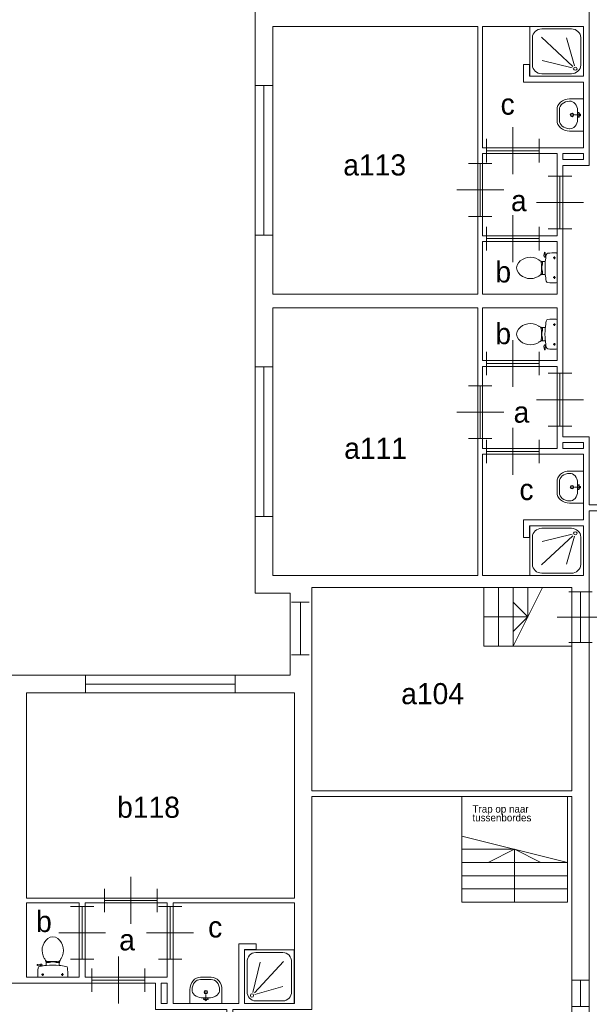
# Model space of a CAD drawing. Header units: millimetres. Extents: x -15 to 226, y -21 to 63.
# Tile 11 of 62: x 35 to 45, y 7 to 24. Entities that reach past the tile are written whole.
import ezdxf
from ezdxf.enums import TextEntityAlignment as Align

# ---------------------------------------------------------------- set-up
doc = ezdxf.new("R2010")
doc.units = ezdxf.units.MM
for name, color, linetype in [('BINNENMUUR', 7, 'Continuous'), ('BOUWKUNDE', 7, 'Continuous'), ('BUITENMUUR', 7, 'Continuous'), ('EILAND', 7, 'Continuous'), ('LABEL', 7, 'Continuous'), ('SANITAIR', 7, 'Continuous'), ('TRAP', 7, 'Continuous')]:
    doc.layers.add(name, color=color, linetype=linetype)
doc.styles.add('dgn000', font='dgn000.shx')

# ---------------------------------------------------------------- blocks, each defined once
blk = doc.blocks.new('20248')
at = {"layer": 'BOUWKUNDE', "color": 1, "linetype": 'Continuous', "lineweight": 0}
for p, q in [((0.45, 0), (0.45, 0.4)), ((0, -0.2), (0, 0.2)), ((0.9, -0.2), (0.9, 0.2)), ((0, 0), (0.9, 0)), ((0.45, -0.4), (0.45, 0))]:
    blk.add_line(p, q, dxfattribs=at)
blk = doc.blocks.new('20249')
at = {"layer": 'BOUWKUNDE', "color": 1, "linetype": 'Continuous', "lineweight": 0}
for p, q in [((-0.2, 0), (0.2, 0)), ((0, 0), (0, -0.9)), ((-0.4, -0.45), (0, -0.45)), ((0, -0.45), (0.4, -0.45)), ((-0.2, -0.9), (0.2, -0.9))]:
    blk.add_line(p, q, dxfattribs=at)
blk = doc.blocks.new('20250')
at = {"layer": 'BOUWKUNDE', "color": 1, "linetype": 'Continuous', "lineweight": 0}
for p, q in [((-0.2, 0), (0.2, 0)), ((0, 0), (0, -0.9)), ((-0.4, -0.45), (0, -0.45)), ((0, -0.45), (0.4, -0.45)), ((-0.2, -0.9), (0.2, -0.9))]:
    blk.add_line(p, q, dxfattribs=at)
blk = doc.blocks.new('20251')
at = {"layer": 'BOUWKUNDE', "color": 1, "linetype": 'Continuous', "lineweight": 0}
for p, q in [((0.45, 0), (0.45, 0.4)), ((0, -0.2), (0, 0.2)), ((0.9, -0.2), (0.9, 0.2)), ((0, 0), (0.9, 0)), ((0.45, -0.4), (0.45, 0))]:
    blk.add_line(p, q, dxfattribs=at)
blk = doc.blocks.new('20264')
at = {"layer": 'BOUWKUNDE', "color": 1, "linetype": 'Continuous', "lineweight": 0}
for p, q in [((0.45, 0), (0.45, 0.4)), ((0, -0.2), (0, 0.2)), ((0.9, -0.2), (0.9, 0.2)), ((0, 0), (0.9, 0)), ((0.45, -0.4), (0.45, 0))]:
    blk.add_line(p, q, dxfattribs=at)
blk = doc.blocks.new('20265')
at = {"layer": 'BOUWKUNDE', "color": 1, "linetype": 'Continuous', "lineweight": 0}
for p, q in [((-0.2, 0), (0.2, 0)), ((0, 0), (0, -0.9)), ((-0.4, -0.45), (0, -0.45)), ((0, -0.45), (0.4, -0.45)), ((-0.2, -0.9), (0.2, -0.9))]:
    blk.add_line(p, q, dxfattribs=at)
blk = doc.blocks.new('20266')
at = {"layer": 'BOUWKUNDE', "color": 1, "linetype": 'Continuous', "lineweight": 0}
for p, q in [((0.45, 0), (0.45, 0.4)), ((0, -0.2), (0, 0.2)), ((0.9, -0.2), (0.9, 0.2)), ((0, 0), (0.9, 0)), ((0.45, -0.4), (0.45, 0))]:
    blk.add_line(p, q, dxfattribs=at)
blk = doc.blocks.new('20267')
at = {"layer": 'BOUWKUNDE', "color": 1, "linetype": 'Continuous', "lineweight": 0}
for p, q in [((0.2, 0.9), (-0.2, 0.9)), ((0, 0), (0, 0.9)), ((0, 0.45), (-0.4, 0.45)), ((0.4, 0.45), (0, 0.45)), ((0.2, 0), (-0.2, 0))]:
    blk.add_line(p, q, dxfattribs=at)
blk = doc.blocks.new('20272')
at = {"layer": 'BOUWKUNDE', "color": 1, "linetype": 'Continuous', "lineweight": 0}
for p, q in [((0.45, 0), (0.45, 0.4)), ((0, -0.2), (0, 0.2)), ((0.9, -0.2), (0.9, 0.2)), ((0, 0), (0.9, 0)), ((0.45, -0.4), (0.45, 0))]:
    blk.add_line(p, q, dxfattribs=at)
blk = doc.blocks.new('20273')
at = {"layer": 'BOUWKUNDE', "color": 1, "linetype": 'Continuous', "lineweight": 0}
for p, q in [((0.2, 0.9), (-0.2, 0.9)), ((0, 0), (0, 0.9)), ((0, 0.45), (-0.4, 0.45)), ((0.4, 0.45), (0, 0.45)), ((0.2, 0), (-0.2, 0))]:
    blk.add_line(p, q, dxfattribs=at)
blk = doc.blocks.new('20274')
at = {"layer": 'BOUWKUNDE', "color": 1, "linetype": 'Continuous', "lineweight": 0}
for p, q in [((0.2, 0.9), (-0.2, 0.9)), ((0, 0), (0, 0.9)), ((0, 0.45), (-0.4, 0.45)), ((0.4, 0.45), (0, 0.45)), ((0.2, 0), (-0.2, 0))]:
    blk.add_line(p, q, dxfattribs=at)
blk = doc.blocks.new('20275')
at = {"layer": 'BOUWKUNDE', "color": 1, "linetype": 'Continuous', "lineweight": 0}
for p, q in [((0.45, 0), (0.45, 0.4)), ((0, -0.2), (0, 0.2)), ((0.9, -0.2), (0.9, 0.2)), ((0, 0), (0.9, 0)), ((0.45, -0.4), (0.45, 0))]:
    blk.add_line(p, q, dxfattribs=at)
blk = doc.blocks.new('20412')
at = {"layer": 'BOUWKUNDE', "color": 1, "linetype": 'Continuous', "lineweight": 0}
for p, q in [((0, -0.15), (0, 0.15)), ((0, 0), (2.55, 0)), ((2.55, -0.15), (2.55, 0.15))]:
    blk.add_line(p, q, dxfattribs=at)
blk = doc.blocks.new('20422')
at = {"layer": 'BOUWKUNDE', "color": 1, "linetype": 'Continuous', "lineweight": 0}
for p, q in [((-0.15, 0), (0.15, 0)), ((0, 0), (0, -0.45)), ((-0.15, -0.45), (0.15, -0.45))]:
    blk.add_line(p, q, dxfattribs=at)
blk = doc.blocks.new('20432')
at = {"layer": 'BOUWKUNDE', "color": 1, "linetype": 'Continuous', "lineweight": 0}
for p, q in [((0.15, 2.55), (-0.15, 2.55)), ((0, 0), (0, 2.55)), ((0.15, 0), (-0.15, 0))]:
    blk.add_line(p, q, dxfattribs=at)
blk = doc.blocks.new('20433')
at = {"layer": 'BOUWKUNDE', "color": 1, "linetype": 'Continuous', "lineweight": 0}
for p, q in [((0.15, 2.55), (-0.15, 2.55)), ((0, 0), (0, 2.55)), ((0.15, 0), (-0.15, 0))]:
    blk.add_line(p, q, dxfattribs=at)
blk = doc.blocks.new('202212')
at = {"layer": 'BOUWKUNDE', "color": 1, "linetype": 'Continuous', "lineweight": 0}
for p, q in [((-0.2, 0), (0.2, 0)), ((0, 0), (0, -0.868)), ((-0.4, -0.434), (0, -0.434)), ((0, -0.434), (0.4, -0.434)), ((-0.2, -0.868), (0.2, -0.868))]:
    blk.add_line(p, q, dxfattribs=at)
at = {"layer": 'BOUWKUNDE', "color": 1, "linetype": 'Continuous', "lineweight": 0, "style": 'dgn000', "flags": 1}
for tag in ['type', 'soort']:
    blk.add_attdef(tag, (44.55, 13.558), '', height=0.36, dxfattribs=at)
blk = doc.blocks.new('20470')
at = {"layer": 'BOUWKUNDE', "color": 1, "linetype": 'Continuous', "lineweight": 0}
for p, q in [((-0.15, 0), (0.15, 0)), ((0, 0), (0, -0.9)), ((-0.15, -0.9), (0.15, -0.9))]:
    blk.add_line(p, q, dxfattribs=at)
blk = doc.blocks.new('DOUCHE8')
at = {"layer": 'SANITAIR', "color": 1, "linetype": 'Continuous', "lineweight": 0}
for p, q in [((0.19, 0.87), (0.655, 0.87)), ((0.042, 0.206), (0.042, 0.71)), ((0.14, 0.191), (0.267, 0.705)), ((0.662, 0.718), (0.168, 0.182)), ((0.803, 0.71), (0.803, 0.206)), ((0.177, 0.152), (0.651, 0.289)), ((0.655, 0.046), (0.19, 0.046))]:
    blk.add_line(p, q, dxfattribs=at)
at = {"layer": 'SANITAIR', "color": 1, "linetype": 'Continuous', "lineweight": 0, "flags": 128}
blk.add_lwpolyline([(0, 0.916), (0, 0), (0.845, 0), (0.845, 0.916), (0, 0.916)], dxfattribs=at)
at = {"layer": 'SANITAIR', "color": 1, "linetype": 'Continuous', "lineweight": 0}
for centre, major_axis, start_param, end_param in [((0.19, 0.71), (0, 0.16), 0, 1.570796), ((0.655, 0.71), (0, 0.16), 4.712389, 6.283185), ((0.19, 0.206), (0, -0.16), 4.712389, 6.283185), ((0.655, 0.206), (0, -0.16), 0, 1.570796)]:
    blk.add_ellipse(centre, major_axis=major_axis, ratio=0.922489, start_param=start_param, end_param=end_param, dxfattribs=at)
blk.add_ellipse((0.127, 0.137), major_axis=(0, -0.0288), ratio=0.922489, dxfattribs=at)
blk = doc.blocks.new('2238')
at = {"color": 1, "linetype": 'Continuous', "lineweight": 0}
blk.add_blockref('DOUCHE8', (0, 0), dxfattribs=at)
blk = doc.blocks.new('DGN_COMPLEXSHAPE16')
at = {"layer": 'SANITAIR', "color": 1, "linetype": 'Continuous', "lineweight": 0}
for p, q in [((38.068, 7.81), (38.069, 7.81)), ((38.069, 7.81), (38.251, 7.81)), ((38.251, 7.81), (38.252, 7.81))]:
    blk.add_line(p, q, dxfattribs=at)
for centre, major_axis, start_param, end_param in [((38.064, 7.63), (0.002, 0.18), 6.267651, 7.838442), ((38.256, 7.63), (0.002, -0.18), 1.586336, 3.157127)]:
    blk.add_ellipse(centre, major_axis=major_axis, ratio=0.771034, start_param=start_param, end_param=end_param, dxfattribs=at)
blk = doc.blocks.new('DGN_COMPLEXSHAPE17')
at = {"layer": 'SANITAIR', "color": 1, "linetype": 'Continuous', "lineweight": 0}
for p, q in [((38.251, 7.85), (38.069, 7.85)), ((38.069, 7.85), (38.069, 7.85)), ((38.251, 7.85), (38.251, 7.85)), ((37.885, 7.635), (37.885, 7.635)), ((37.885, 7.635), (37.885, 7.4)), ((38.435, 7.4), (38.435, 7.635)), ((38.435, 7.635), (38.435, 7.635)), ((37.885, 7.4), (38.435, 7.4))]:
    blk.add_line(p, q, dxfattribs=at)
for centre, major_axis, start_param, end_param in [((38.064, 7.63), (-0.002, -0.22), 3.126171, 4.696962), ((38.256, 7.63), (0.002, -0.22), 1.586223, 3.157014)]:
    blk.add_ellipse(centre, major_axis=major_axis, ratio=0.812595, start_param=start_param, end_param=end_param, dxfattribs=at)
blk = doc.blocks.new('WASTB8')
at = {"layer": 'SANITAIR', "color": 1, "linetype": 'Continuous', "lineweight": 0}
for p, q in [((0.079, 0.1), (-0.079, 0.1)), ((0, 0.065), (-0.045, 0.082)), ((-0.037, 0.064), (-0.029, 0.089)), ((0, 0.065), (0, 0.153)), ((0, 0.065), (0.045, 0.082)), ((0.037, 0.064), (0.029, 0.089))]:
    blk.add_line(p, q, dxfattribs=at)
for centre, radius in [((0, 0.195), 0.03), ((0, 0.195), 0.02), ((0, 0.065), 0.0175)]:
    blk.add_circle(centre, radius, dxfattribs=at)
for centre, major_axis, start_param, end_param in [((-0.096, 0.21), (0.136, -0.04), 3.285304, 5.05863), ((0.096, 0.21), (-0.136, -0.04), 1.224555, 2.997882)]:
    blk.add_ellipse(centre, major_axis=major_axis, ratio=0.751905, start_param=start_param, end_param=end_param, dxfattribs=at)
for name in ['DGN_COMPLEXSHAPE17', 'DGN_COMPLEXSHAPE16']:
    blk.add_blockref(name, (-38.16, -7.4), dxfattribs=at)
blk = doc.blocks.new('2218')
at = {"color": 1, "linetype": 'Continuous', "lineweight": 0}
blk.add_blockref('WASTB8', (0, 0), dxfattribs=at)
blk = doc.blocks.new('TOIL2B8')
at = {"layer": 'SANITAIR', "color": 1, "linetype": 'Continuous', "lineweight": 0}
for p, q in [((-0.27, 0.204), (-0.272, 0.21)), ((-0.268, 0.216), (-0.216, 0.224)), ((-0.228, 0.205), (-0.265, 0.2)), ((-0.217, 0.197), (-0.214, 0.187)), ((-0.187, 0.202), (-0.216, 0.196)), ((-0.184, 0.192), (-0.189, 0.206)), ((-0.117, 0.23), (-0.117, 0.2)), ((-0.107, 0.27), (-0.107, 0.25)), ((-0.107, 0.25), (-0.063, 0.25)), ((-0.073, 0.25), (-0.073, 0.267)), ((-0.063, 0.25), (-0.063, 0.266)), ((-0.063, 0.255), (-0.041, 0.255)), ((0.029, 0.26), (-0.041, 0.26)), ((-0.041, 0.255), (-0.041, 0.26)), ((0.029, 0.255), (0.029, 0.26)), ((0.051, 0.255), (0.029, 0.255)), ((0.051, 0.25), (0.051, 0.267)), ((0.095, 0.25), (0.051, 0.25)), ((0.061, 0.25), (0.061, 0.268)), ((0.095, 0.271), (0.095, 0.25)), ((0.105, 0.2), (0.105, 0.23)), ((-0.254, 0), (0.242, 0)), ((-0.199, 0.045), (-0.158, 0.045)), ((-0.179, 0.065), (-0.179, 0.025)), ((0.137, 0.045), (0.178, 0.045)), ((0.157, 0.066), (0.157, 0.024))]:
    blk.add_line(p, q, dxfattribs=at)
for centre in [(-0.179, 0.045), (0.157, 0.045)]:
    blk.add_circle(centre, 0.012, dxfattribs=at)
for centre, radius, start, end in [((-0.006, 0.555), 0.135, 50.8792, 129.1208), ((0.074, 0.456), 0.263, 129.1208, 211.0923), ((-0.087, 0.456), 0.263, 328.9077, 50.8792), ((-0.268, 0.212), 0.005, 98.4779, 195.7398), ((-0.266, 0.205), 0.005, 195.7398, 277.2238), ((-0.223, 0.151), 0.0335, 100.7271, 173.6509), ((-0.006, -0.995), 1.2, 95.3019, 100.7271), ((-0.227, 0.195), 0.01, 11.8886, 97.2238), ((-0.213, 0.2), 0.025, 15.9272, 98.4779), ((0.235, 0.553), 0.45, 211.0923, 213.8429), ((-0.246, 0.231), 0.129, 0, 33.8429), ((-0.105, 0.29), 0.02, 217.7817, 264.3005), ((-0.006, -0.992), 1.198, 84.6981, 95.3019), ((-0.015, 1.191), 0.926, 264.3005, 276.9358), ((0.094, 0.292), 0.02, 276.9358, 322.58), ((0.234, 0.231), 0.129, 146.1571, 180), ((-0.006, -0.995), 1.2, 79.2904, 84.6981), ((-0.247, 0.553), 0.45, 326.1571, 328.9077), ((0.211, 0.151), 0.034, 6.3309, 79.2904), ((0.886, 0.028), 1.15, 173.6509, 180), ((-0.22, 0.027), 0.0434, 178.9808, 218.2302), ((0.208, 0.027), 0.0434, 321.7698, 1.0192), ((-0.899, 0.028), 1.15, 0, 6.3309)]:
    blk.add_arc(centre, radius, start, end, dxfattribs=at)
blk = doc.blocks.new('2208')
at = {"color": 1, "linetype": 'Continuous', "lineweight": 0}
blk.add_blockref('TOIL2B8', (0.006, 0), dxfattribs=at)
blk = doc.blocks.new('DOUCHE23')
at = {"layer": 'SANITAIR', "color": 1, "linetype": 'Continuous', "lineweight": 0}
for p, q in [((-0.206, 0.808), (-0.71, 0.808)), ((-0.87, 0.659), (-0.87, 0.191)), ((-0.718, 0.666), (-0.182, 0.169)), ((-0.152, 0.178), (-0.289, 0.654)), ((-0.046, 0.191), (-0.046, 0.659)), ((-0.191, 0.141), (-0.705, 0.269)), ((-0.71, 0.042), (-0.206, 0.042))]:
    blk.add_line(p, q, dxfattribs=at)
at = {"layer": 'SANITAIR', "color": 1, "linetype": 'Continuous', "lineweight": 0, "flags": 128}
blk.add_lwpolyline([(0, 0.85), (0, 0), (-0.916, 0), (-0.916, 0.85), (0, 0.85)], dxfattribs=at)
at = {"layer": 'SANITAIR', "color": 1, "linetype": 'Continuous', "lineweight": 0}
for centre, major_axis, start_param, end_param in [((-0.71, 0.659), (0.16, 0), 1.570796, 3.141593), ((-0.206, 0.659), (0.16, 0), 0, 1.570796), ((-0.71, 0.191), (-0.16, 0), 0, 1.570796), ((-0.206, 0.191), (-0.16, 0), 1.570796, 3.141593)]:
    blk.add_ellipse(centre, major_axis=major_axis, ratio=0.927948, start_param=start_param, end_param=end_param, dxfattribs=at)
blk.add_ellipse((-0.138, 0.128), major_axis=(-0.0288, 0), ratio=0.927948, dxfattribs=at)
blk = doc.blocks.new('22323')
at = {"color": 1, "linetype": 'Continuous', "lineweight": 0}
blk.add_blockref('DOUCHE23', (0, 0), dxfattribs=at)
blk = doc.blocks.new('DGN_COMPLEXSHAPE42')
at = {"layer": 'SANITAIR', "color": 1, "linetype": 'Continuous', "lineweight": 0}
for p, q in [((44.19, 22.652), (44.19, 22.651)), ((44.19, 22.651), (44.19, 22.469)), ((44.19, 22.469), (44.19, 22.468))]:
    blk.add_line(p, q, dxfattribs=at)
for centre, major_axis, start_param, end_param in [((44.37, 22.656), (-0.18, -0.002), 4.727929, 6.29872), ((44.37, 22.464), (0.18, -0.002), 3.126058, 4.696849)]:
    blk.add_ellipse(centre, major_axis=major_axis, ratio=0.771034, start_param=start_param, end_param=end_param, dxfattribs=at)
blk = doc.blocks.new('DGN_COMPLEXSHAPE43')
at = {"layer": 'SANITAIR', "color": 1, "linetype": 'Continuous', "lineweight": 0}
for p, q in [((44.365, 22.835), (44.365, 22.835)), ((44.365, 22.835), (44.6, 22.835)), ((44.6, 22.835), (44.6, 22.285)), ((44.15, 22.469), (44.15, 22.651)), ((44.15, 22.651), (44.15, 22.651)), ((44.15, 22.469), (44.15, 22.469)), ((44.6, 22.285), (44.365, 22.285)), ((44.365, 22.285), (44.365, 22.285))]:
    blk.add_line(p, q, dxfattribs=at)
for centre, major_axis, start_param, end_param in [((44.37, 22.656), (0.22, 0.002), 1.586223, 3.157014), ((44.37, 22.464), (0.22, -0.002), 3.126171, 4.696962)]:
    blk.add_ellipse(centre, major_axis=major_axis, ratio=0.812595, start_param=start_param, end_param=end_param, dxfattribs=at)
blk = doc.blocks.new('WASTB21')
at = {"layer": 'SANITAIR', "color": 1, "linetype": 'Continuous', "lineweight": 0}
for p, q in [((-0.065, 0), (-0.153, 0)), ((-0.1, -0.079), (-0.1, 0.079)), ((-0.064, 0.037), (-0.089, 0.029)), ((-0.065, 0), (-0.082, 0.045)), ((-0.065, 0), (-0.082, -0.045)), ((-0.064, -0.037), (-0.089, -0.029))]:
    blk.add_line(p, q, dxfattribs=at)
for centre, radius in [((-0.195, 0), 0.03), ((-0.195, 0), 0.02), ((-0.065, 0), 0.0175)]:
    blk.add_circle(centre, radius, dxfattribs=at)
for centre, major_axis, start_param, end_param in [((-0.21, 0.096), (0.04, -0.136), 1.224555, 2.997882), ((-0.21, -0.096), (0.04, 0.136), 3.285304, 5.05863)]:
    blk.add_ellipse(centre, major_axis=major_axis, ratio=0.751905, start_param=start_param, end_param=end_param, dxfattribs=at)
for name in ['DGN_COMPLEXSHAPE43', 'DGN_COMPLEXSHAPE42']:
    blk.add_blockref(name, (-44.6, -22.56), dxfattribs=at)
blk = doc.blocks.new('22121')
at = {"color": 1, "linetype": 'Continuous', "lineweight": 0}
blk.add_blockref('WASTB21', (0, 0), dxfattribs=at)
blk = doc.blocks.new('TOIL2B23')
at = {"layer": 'SANITAIR', "color": 1, "linetype": 'Continuous', "lineweight": 0}
for p, q in [((-0.216, 0.268), (-0.224, 0.216)), ((-0.204, 0.27), (-0.21, 0.272)), ((-0.192, 0.184), (-0.206, 0.189)), ((-0.205, 0.228), (-0.2, 0.265)), ((-0.202, 0.187), (-0.196, 0.216)), ((-0.197, 0.217), (-0.187, 0.214)), ((-0.065, 0.179), (-0.025, 0.179)), ((-0.045, 0.199), (-0.045, 0.158)), ((0, 0.254), (0, -0.242)), ((-0.27, 0.107), (-0.25, 0.107)), ((-0.25, 0.073), (-0.267, 0.073)), ((-0.25, 0.063), (-0.266, 0.063)), ((-0.26, -0.029), (-0.26, 0.041)), ((-0.255, 0.041), (-0.26, 0.041)), ((-0.255, 0.063), (-0.255, 0.041)), ((-0.25, 0.107), (-0.25, 0.063)), ((-0.23, 0.117), (-0.2, 0.117)), ((-0.271, -0.095), (-0.25, -0.095)), ((-0.25, -0.061), (-0.268, -0.061)), ((-0.25, -0.051), (-0.267, -0.051)), ((-0.255, -0.029), (-0.26, -0.029)), ((-0.255, -0.051), (-0.255, -0.029)), ((-0.25, -0.095), (-0.25, -0.051)), ((-0.2, -0.105), (-0.23, -0.105)), ((-0.066, -0.157), (-0.024, -0.157)), ((-0.045, -0.137), (-0.045, -0.178))]:
    blk.add_line(p, q, dxfattribs=at)
at = {"layer": 'SANITAIR', "color": 1, "linetype": 'Continuous', "lineweight": 0, "flags": 128}
for points in [[(-0.66, 0.091, -0.373743), (-0.321, 0.15)], [(-0.207, 0.189, -0.376626), (-0.224, 0.217)], [(-0.217, 0.268, -0.451842), (-0.21, 0.272)], [(-0.197, 0.217, -0.390563), (-0.205, 0.228)], [(-0.204, 0.271, -0.371321), (-0.2, 0.265)], [(-0.2, 0.117, -0.023676), (-0.184, 0.23)], [(-0.184, 0.23, -0.329382), (-0.155, 0.257)], [(-0.155, 0.257, -0.02771), (-0.028, 0.264)], [(-0.028, 0.264, -0.172952), (0, 0.254)], [(-0.66, -0.079, -0.355306), (-0.66, 0.091)], [(-0.321, 0.15, -0.012002), (-0.303, 0.139)], [(-0.231, 0.117, -0.14875), (-0.303, 0.139)], [(-0.278, 0.121, -0.205811), (-0.27, 0.107)], [(-0.27, 0.107, -0.055188), (-0.272, -0.097)], [(-0.2, -0.104, -0.046301), (-0.2, 0.117)], [(-0.321, -0.138, -0.373743), (-0.66, -0.079)], [(-0.303, -0.127, -0.012002), (-0.321, -0.138)], [(-0.303, -0.127, -0.14875), (-0.231, -0.105)], [(-0.272, -0.097, -0.201836), (-0.28, -0.11)], [(-0.184, -0.217, -0.0236), (-0.2, -0.105)], [(-0.155, -0.244, -0.329555), (-0.184, -0.217)], [(-0.028, -0.251, -0.027631), (-0.155, -0.244)], [(0, -0.242, -0.172952), (-0.028, -0.251)]]:
    blk.add_lwpolyline(points, format="xyb", dxfattribs=at)
at = {"layer": 'SANITAIR', "color": 1, "linetype": 'Continuous', "lineweight": 0}
for centre in [(-0.045, 0.179), (-0.045, -0.157)]:
    blk.add_circle(centre, 0.012, dxfattribs=at)
blk = doc.blocks.new('22023')
at = {"color": 1, "linetype": 'Continuous', "lineweight": 0}
blk.add_blockref('TOIL2B23', (0, -0.006), dxfattribs=at)
blk = doc.blocks.new('TOIL2B24')
at = {"layer": 'SANITAIR', "color": 1, "linetype": 'Continuous', "lineweight": 0}
for p, q in [((-0.045, 0.137), (-0.045, 0.178)), ((0, -0.254), (0, 0.242)), ((-0.271, 0.095), (-0.25, 0.095)), ((-0.25, 0.061), (-0.268, 0.061)), ((-0.25, 0.051), (-0.267, 0.051)), ((-0.255, 0.029), (-0.26, 0.029)), ((-0.26, 0.029), (-0.26, -0.041)), ((-0.255, 0.051), (-0.255, 0.029)), ((-0.25, 0.095), (-0.25, 0.051)), ((-0.2, 0.105), (-0.23, 0.105)), ((-0.066, 0.157), (-0.024, 0.157)), ((-0.27, -0.107), (-0.25, -0.107)), ((-0.25, -0.073), (-0.267, -0.073)), ((-0.25, -0.063), (-0.266, -0.063)), ((-0.255, -0.041), (-0.26, -0.041)), ((-0.255, -0.063), (-0.255, -0.041)), ((-0.25, -0.107), (-0.25, -0.063)), ((-0.23, -0.117), (-0.2, -0.117)), ((-0.045, -0.199), (-0.045, -0.158)), ((-0.216, -0.268), (-0.224, -0.216)), ((-0.204, -0.27), (-0.21, -0.272)), ((-0.192, -0.184), (-0.206, -0.189)), ((-0.205, -0.228), (-0.2, -0.265)), ((-0.202, -0.187), (-0.196, -0.216)), ((-0.197, -0.217), (-0.187, -0.214)), ((-0.065, -0.179), (-0.025, -0.179))]:
    blk.add_line(p, q, dxfattribs=at)
for centre in [(-0.045, 0.157), (-0.045, -0.179)]:
    blk.add_circle(centre, 0.012, dxfattribs=at)
for centre, radius, start, end in [((-0.456, -0.087), 0.263, 58.9077, 140.8792), ((0.995, -0.006), 1.2, 169.2904, 174.6981), ((-0.151, 0.211), 0.034, 96.3309, 169.2904), ((-0.028, -0.899), 1.15, 90, 96.3309), ((-0.027, 0.208), 0.0434, 51.7698, 91.0192), ((-0.555, -0.006), 0.135, 140.8792, 219.1208), ((-0.553, -0.247), 0.45, 56.1571, 58.9077), ((-0.231, 0.234), 0.129, 236.1571, 270), ((-0.292, 0.094), 0.02, 6.9358, 52.58), ((-1.191, -0.015), 0.926, 354.3005, 6.9358), ((0.992, -0.006), 1.198, 174.6981, 185.3019), ((-0.456, 0.074), 0.263, 219.1208, 301.0923), ((-0.553, 0.235), 0.45, 301.0923, 303.8429), ((-0.231, -0.246), 0.129, 90, 123.8429), ((-0.29, -0.105), 0.02, 307.7817, 354.3005), ((0.995, -0.006), 1.2, 185.3019, 190.7271), ((-0.2, -0.213), 0.025, 105.9272, 188.4779), ((-0.212, -0.268), 0.005, 188.4779, 285.7398), ((-0.195, -0.227), 0.01, 101.8886, 187.2238), ((-0.205, -0.266), 0.005, 285.7398, 7.2238), ((-0.151, -0.223), 0.0335, 190.7271, 263.6509), ((-0.028, 0.886), 1.15, 263.6509, 270), ((-0.027, -0.22), 0.0434, 268.9808, 308.2302)]:
    blk.add_arc(centre, radius, start, end, dxfattribs=at)
blk = doc.blocks.new('22024')
at = {"color": 1, "linetype": 'Continuous', "lineweight": 0}
blk.add_blockref('TOIL2B24', (0, 0.006), dxfattribs=at)
blk = doc.blocks.new('DGN_COMPLEXSHAPE44')
at = {"layer": 'SANITAIR', "color": 1, "linetype": 'Continuous', "lineweight": 0}
for p, q in [((44.19, 16.301), (44.19, 16.302)), ((44.19, 16.119), (44.19, 16.301)), ((44.19, 16.118), (44.19, 16.119))]:
    blk.add_line(p, q, dxfattribs=at)
for centre, major_axis, start_param, end_param in [((44.37, 16.306), (0.18, 0.002), 1.586336, 3.157127), ((44.37, 16.114), (-0.18, 0.002), 6.267651, 7.838442)]:
    blk.add_ellipse(centre, major_axis=major_axis, ratio=0.771034, start_param=start_param, end_param=end_param, dxfattribs=at)
blk = doc.blocks.new('DGN_COMPLEXSHAPE45')
at = {"layer": 'SANITAIR', "color": 1, "linetype": 'Continuous', "lineweight": 0}
for p, q in [((44.6, 16.485), (44.365, 16.485)), ((44.365, 16.485), (44.365, 16.485)), ((44.6, 15.935), (44.6, 16.485)), ((44.15, 16.301), (44.15, 16.301)), ((44.15, 16.301), (44.15, 16.119)), ((44.15, 16.119), (44.15, 16.119)), ((44.365, 15.935), (44.365, 15.935)), ((44.365, 15.935), (44.6, 15.935))]:
    blk.add_line(p, q, dxfattribs=at)
for centre, major_axis, start_param, end_param in [((44.37, 16.306), (0.22, 0.002), 1.586223, 3.157014), ((44.37, 16.114), (0.22, -0.002), 3.126171, 4.696962)]:
    blk.add_ellipse(centre, major_axis=major_axis, ratio=0.812595, start_param=start_param, end_param=end_param, dxfattribs=at)
blk = doc.blocks.new('WASTB22')
at = {"layer": 'SANITAIR', "color": 1, "linetype": 'Continuous', "lineweight": 0}
for p, q in [((-0.065, 0), (-0.153, 0)), ((-0.1, 0.079), (-0.1, -0.079)), ((-0.064, 0.037), (-0.089, 0.029)), ((-0.065, 0), (-0.082, 0.045)), ((-0.065, 0), (-0.082, -0.045)), ((-0.064, -0.037), (-0.089, -0.029))]:
    blk.add_line(p, q, dxfattribs=at)
for centre, radius in [((-0.195, 0), 0.03), ((-0.195, 0), 0.02), ((-0.065, 0), 0.0175)]:
    blk.add_circle(centre, radius, dxfattribs=at)
for centre, major_axis, start_param, end_param in [((-0.21, 0.096), (0.04, -0.136), 1.224555, 2.997882), ((-0.21, -0.096), (0.04, 0.136), 3.285304, 5.05863)]:
    blk.add_ellipse(centre, major_axis=major_axis, ratio=0.751905, start_param=start_param, end_param=end_param, dxfattribs=at)
for name in ['DGN_COMPLEXSHAPE45', 'DGN_COMPLEXSHAPE44']:
    blk.add_blockref(name, (-44.6, -16.21), dxfattribs=at)
blk = doc.blocks.new('22122')
at = {"color": 1, "linetype": 'Continuous', "lineweight": 0}
blk.add_blockref('WASTB22', (0, 0), dxfattribs=at)
blk = doc.blocks.new('DOUCHE24')
at = {"layer": 'SANITAIR', "color": 1, "linetype": 'Continuous', "lineweight": 0}
for p, q in [((-0.71, -0.042), (-0.206, -0.042)), ((-0.191, -0.141), (-0.705, -0.269)), ((-0.87, -0.659), (-0.87, -0.191)), ((-0.718, -0.666), (-0.182, -0.169)), ((-0.152, -0.178), (-0.289, -0.654)), ((-0.046, -0.191), (-0.046, -0.659)), ((-0.206, -0.808), (-0.71, -0.808))]:
    blk.add_line(p, q, dxfattribs=at)
at = {"layer": 'SANITAIR', "color": 1, "linetype": 'Continuous', "lineweight": 0, "flags": 128}
blk.add_lwpolyline([(0, -0.85), (0, 0), (-0.916, 0), (-0.916, -0.85), (0, -0.85)], dxfattribs=at)
at = {"layer": 'SANITAIR', "color": 1, "linetype": 'Continuous', "lineweight": 0}
for centre, major_axis, start_param, end_param in [((-0.71, -0.191), (-0.16, 0), 4.712389, 6.283185), ((-0.206, -0.191), (0.16, 0), 0, 1.570796), ((-0.71, -0.659), (-0.16, 0), 0, 1.570796), ((-0.206, -0.659), (-0.16, 0), 1.570796, 3.141593)]:
    blk.add_ellipse(centre, major_axis=major_axis, ratio=0.927948, start_param=start_param, end_param=end_param, dxfattribs=at)
blk.add_ellipse((-0.138, -0.127), major_axis=(0.0288, 0), ratio=0.927948, dxfattribs=at)
blk = doc.blocks.new('22324')
at = {"color": 1, "linetype": 'Continuous', "lineweight": 0}
blk.add_blockref('DOUCHE24', (0, 0), dxfattribs=at)
blk = doc.blocks.new('AnonymousCell')
at = {"layer": 'EILAND', "color": 1, "linetype": 'Continuous', "lineweight": 13, "flags": 128}
for points in [[(13.6, -8.585), (13.6, -9.985), (-10.4, -9.985), (-10.4, -10.585), (-13, -10.585), (-13, 8.515), (-13.67, 8.515), (-13.67, 9.985), (10.4, 9.985), (10.4, 10.585), (13, 10.585), (13, -8.585), (13.6, -8.585)], [(18.25, -1.085), (18.6, -1.085), (18.6, -1.185), (18.25, -1.185), (18.25, -1.085)], [(18.25, -6.015), (18.6, -6.015), (18.6, -6.115), (18.25, -6.115), (18.25, -6.015)], [(11.4, -15.235), (11.5, -15.235), (11.5, -15.585), (11.4, -15.585), (11.4, -15.235)]]:
    blk.add_lwpolyline(points, dxfattribs=at)

msp = doc.modelspace()

# ---------------------------------------------------------------- linework, layer by layer
at = {"layer": 'BINNENMUUR', "color": 1, "linetype": 'Continuous', "lineweight": 0, "true_color": 0xff1717}
for p, q in [((44.7, 15.906), (46.3, 15.906)), ((44.7, 15.806), (46.3, 15.806))]:
    msp.add_line(p, q, dxfattribs=at)
at = {"layer": 'BINNENMUUR', "color": 1, "linetype": 'Continuous', "lineweight": 13, "flags": 128}
for points in [[(44.7, 15.906), (46.3, 15.906), (46.3, 17.07), (46.75, 17.07), (46.75, 21.7), (46.3, 21.7), (46.3, 26.67), (46.75, 26.67), (46.75, 31.3), (46.3, 31.3), (46.3, 32.471), (44.7, 32.471), (44.7, 31.3), (44.25, 31.3), (44.25, 26.67), (44.7, 26.67), (44.7, 21.7), (44.25, 21.7), (44.25, 17.07), (44.7, 17.07), (44.7, 15.906)], [(39.3, 19.5), (39.3, 24.07), (42.8, 24.07), (42.8, 19.5), (39.3, 19.5)], [(42.88, 22), (42.88, 24.07), (44.6, 24.07), (44.6, 23.22), (43.68, 23.22), (43.68, 23.42), (43.58, 23.42), (43.58, 23.12), (44.6, 23.12), (44.6, 22), (42.88, 22)], [(42.88, 20.5), (42.88, 21.9), (44.15, 21.9), (44.15, 20.5), (42.88, 20.5)], [(42.88, 19.5), (42.88, 20.4), (44.15, 20.4), (44.15, 19.5), (42.88, 19.5)], [(39.3, 14.7), (39.3, 19.27), (42.8, 19.27), (42.8, 14.7), (39.3, 14.7)], [(42.88, 19.27), (44.15, 19.27), (44.15, 18.37), (42.88, 18.37), (42.88, 19.27)], [(42.88, 16.87), (42.88, 18.27), (44.15, 18.27), (44.15, 16.87), (42.88, 16.87)], [(42.88, 14.7), (42.88, 16.77), (44.6, 16.77), (44.6, 15.65), (43.58, 15.65), (43.58, 15.35), (43.68, 15.35), (43.68, 15.55), (44.6, 15.55), (44.6, 14.7), (42.88, 14.7)], [(44.7, 15.806), (46.3, 15.806), (46.3, 12.1), (46.75, 12.1), (46.75, 7.47), (46.3, 7.47), (46.3, 2.5), (46.75, 2.5), (46.75, 0.3), (44.7, 0.3), (44.7, 15.806)], [(39.97, 14.5), (44.4, 14.5), (44.4, 11.03), (39.97, 11.03), (39.97, 14.5)], [(35.1, 12.7), (39.67, 12.7), (39.67, 9.2), (35.1, 9.2), (35.1, 12.7)], [(39.97, 2.639), (39.97, 5.7), (38.62, 5.7), (38.62, 7.3), (39.97, 7.3), (39.97, 10.93), (44.4, 10.93), (44.4, 2.639), (39.97, 2.639)], [(35.1, 7.85), (35.1, 9.12), (36, 9.12), (36, 7.85), (35.1, 7.85)], [(36.1, 9.12), (37.5, 9.12), (37.5, 7.85), (36.1, 7.85), (36.1, 9.12)], [(37.6, 7.4), (37.6, 9.12), (39.67, 9.12), (39.67, 7.4), (38.82, 7.4), (38.82, 8.32), (39.02, 8.32), (39.02, 8.42), (38.72, 8.42), (38.72, 7.4), (37.6, 7.4)], [(21.799, 7.3), (23.07, 7.3), (23.07, 7.75), (27.7, 7.75), (27.7, 7.3), (32.67, 7.3), (32.67, 7.75), (37.3, 7.75), (37.3, 7.3), (38.52, 7.3), (38.52, 5.7), (37.3, 5.7), (37.3, 5.25), (32.67, 5.25), (32.67, 5.7), (27.7, 5.7), (27.7, 5.25), (23.07, 5.25), (23.07, 5.7), (21.799, 5.7), (21.799, 7.3)]]:
    msp.add_lwpolyline(points, dxfattribs=at)
at = {"layer": 'TRAP', "color": 1, "linetype": 'Continuous', "lineweight": 0}
for p, q in [((43.15, 14.5), (43.15, 13.5)), ((43.4, 14.5), (43.4, 13.5)), ((43.9, 14.5), (43.4, 13.5)), ((43.65, 14.5), (43.65, 14)), ((43.4, 14.25), (43.65, 14)), ((42.9, 14), (43.65, 14)), ((43.4, 13.75), (43.65, 14)), ((42.525, 10.258), (44.327, 9.806)), ((42.525, 10.032), (43.426, 10.032)), ((42.976, 9.806), (43.426, 10.032)), ((43.426, 9.13), (43.426, 10.032)), ((43.876, 9.806), (43.426, 10.032)), ((42.525, 9.806), (44.327, 9.806)), ((42.525, 9.581), (44.327, 9.581)), ((42.525, 9.356), (44.327, 9.356))]:
    msp.add_line(p, q, dxfattribs=at)
at = {"layer": 'TRAP', "color": 1, "linetype": 'Continuous', "lineweight": 0, "flags": 128}
for points in [[(42.9, 14.5), (44.4, 14.5), (44.4, 13.5), (42.9, 13.5), (42.9, 14.5)], [(42.525, 9.13), (44.327, 9.13), (44.327, 10.934), (42.525, 10.934), (42.525, 9.13)]]:
    msp.add_lwpolyline(points, dxfattribs=at)

# ---------------------------------------------------------------- block references
at = {"color": 1, "linetype": 'Continuous', "lineweight": 0}
for name, p in [('22323', (44.6, 23.22)), ('20433', (39.15, 20.51)), ('22121', (44.6, 22.56)), ('20275', (42.944, 21.95)), ('20274', (42.84, 20.83)), ('20273', (44.2, 20.618)), ('20272', (42.944, 20.45)), ('22023', (44.15, 19.95)), ('22024', (44.15, 18.82)), ('20264', (42.944, 18.32)), ('20432', (39.15, 15.71)), ('20265', (44.2, 18.152)), ('20267', (42.84, 17.04)), ('20266', (42.944, 16.82)), ('22122', (44.6, 16.21)), ('22324', (44.6, 15.55)), ('202212', (44.55, 14.426)), ('20470', (39.772, 14.248)), ('20412', (36.11, 12.85)), ('20248', (36.43, 9.16)), ('20250', (36.05, 9.056)), ('20249', (37.55, 9.056)), ('2208', (35.55, 7.85)), ('2238', (38.82, 7.4)), ('20251', (36.218, 7.8)), ('2218', (38.16, 7.4)), ('20422', (44.55, 7.8))]:
    msp.add_blockref(name, p, dxfattribs=at)
at = {"layer": 'BUITENMUUR', "color": 1, "linetype": 'Continuous', "lineweight": 30}
msp.add_blockref('AnonymousCell', (26, 22.985), dxfattribs=at)

# ---------------------------------------------------------------- texts
at = {"layer": 'BOUWKUNDE', "color": 1, "linetype": 'Continuous', "lineweight": 0, "insert": (42.708, 10.783), "char_height": 0.125, "attachment_point": 1, "line_spacing_factor": 0.720002, "style": 'dgn000'}
msp.add_mtext('Trap op naar\\Ptussenbordes', dxfattribs=at)
at = {"layer": 'LABEL', "color": 1, "linetype": 'Continuous', "lineweight": 0, "style": 'dgn000'}
for s, p in [('c', (43.187, 22.744)), ('a113', (40.504, 21.707)), ('a', (43.364, 21.098)), ('b', (43.099, 19.882)), ('b', (43.099, 18.829)), ('a', (43.409, 17.49)), ('a111', (40.52, 16.873)), ('c', (43.509, 16.17)), ('a104', (41.492, 12.687)), ('b118', (36.647, 10.749)), ('b', (35.265, 8.8)), ('c', (38.199, 8.707)), ('a', (36.682, 8.487))]:
    msp.add_text(s, height=0.36, dxfattribs=at).set_placement(p, align=Align.MIDDLE_LEFT)

doc.saveas('drawing.dxf')
